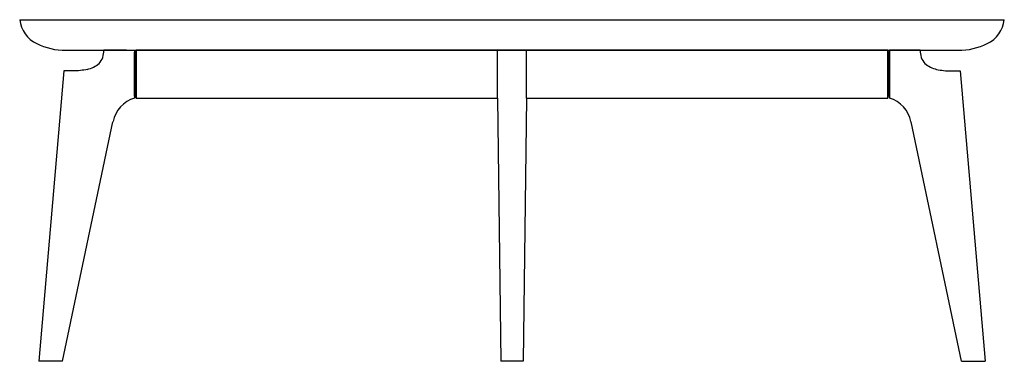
# Model space of a CAD drawing. Extents: x 210303 to 210406, y -202243 to -202207.
import ezdxf

# ---------------------------------------------------------------- set-up
doc = ezdxf.new("R2010")
doc.units = 0
doc.header["$LTSCALE"] = 10
doc.layers.add('GIORGETTI', color=29, linetype='CONTINUOUS')

msp = doc.modelspace()

# ---------------------------------------------------------------- linework, layer by layer
at = {"layer": 'GIORGETTI'}
for p, q in [((210302.79, -202206.95), (210405.79, -202206.95)), ((210307.62, -202210.15), (210400.96, -202210.15)), ((210313.95, -202210.15), (210311.59, -202210.15)), ((210311.6, -202210.15), (210314.79, -202210.15)), ((210314.79, -202210.15), (210314.79, -202215.15)), ((210314.79, -202210.35), (210314.79, -202214.95)), ((210314.79, -202210.35), (210314.79, -202214.95)), ((210314.79, -202214.95), (210314.79, -202210.35)), ((210314.79, -202210.35), (210314.99, -202210.35)), ((210314.99, -202210.15), (210314.99, -202215.15)), ((210314.99, -202215.15), (210314.99, -202210.15)), ((210314.99, -202210.15), (210314.99, -202215.15)), ((210393.59, -202210.15), (210314.99, -202210.15)), ((210314.99, -202214.95), (210314.99, -202210.35)), ((210352.79, -202215.15), (210352.79, -202210.15)), ((210355.79, -202215.15), (210355.79, -202210.15)), ((210393.59, -202210.15), (210393.59, -202215.15)), ((210393.59, -202215.15), (210393.59, -202210.15)), ((210393.59, -202210.15), (210393.59, -202215.15)), ((210393.59, -202214.95), (210393.59, -202210.35)), ((210393.79, -202210.35), (210393.59, -202210.35)), ((210396.98, -202210.15), (210393.79, -202210.15)), ((210393.79, -202210.15), (210393.79, -202215.15)), ((210393.79, -202210.15), (210393.79, -202215.15)), ((210393.79, -202210.35), (210393.79, -202214.95)), ((210393.79, -202210.35), (210393.79, -202214.95)), ((210393.79, -202214.95), (210393.79, -202210.35)), ((210394.63, -202210.15), (210396.98, -202210.15)), ((210314.79, -202210.9), (210314.79, -202214.4)), ((210393.79, -202210.9), (210393.79, -202214.4)), ((210307.41, -202212.3), (210304.79, -202242.65)), ((210308.36, -202212.3), (210307.41, -202212.3)), ((210400.22, -202212.3), (210401.17, -202212.3)), ((210401.17, -202212.3), (210403.79, -202242.65)), ((210314.79, -202214.95), (210314.99, -202214.95)), ((210314.99, -202215.15), (210352.79, -202215.15)), ((210352.79, -202215.15), (210353.13, -202242.65)), ((210355.79, -202215.15), (210355.45, -202242.65)), ((210355.79, -202215.15), (210393.59, -202215.15)), ((210393.79, -202214.95), (210393.59, -202214.95)), ((210307.28, -202242.65), (210312.55, -202217.61)), ((210401.3, -202242.65), (210396.03, -202217.61)), ((210307.28, -202242.65), (210304.79, -202242.65)), ((210306.04, -202242.65), (210304.79, -202242.65)), ((210355.45, -202242.65), (210353.13, -202242.65)), ((210401.3, -202242.65), (210403.79, -202242.65)), ((210402.54, -202242.65), (210403.79, -202242.65))]:
    msp.add_line(p, q, dxfattribs=at)
for points in [[(210314.79, -202210.7), (210314.79, -202214.6)], [(210393.79, -202210.7), (210393.79, -202214.6)], [(210393.79, -202210.7), (210393.79, -202214.6)]]:
    msp.add_lwpolyline(points, dxfattribs=at)
for centre, radius, start, end in [((210305.97, -202206.57), 3.2, 186.8236, 244.1511), ((210402.61, -202206.57), 3.2, 295.8489, 353.1764), ((210307.62, -202203.15), 7, 244.1511, 270), ((210400.96, -202203.15), 7, 270, 295.8489), ((210309.51, -202210.2), 2.08, 320.0392, 1.2812), ((210399.07, -202210.2), 2.08, 178.7188, 219.9608), ((210309.1, -202208.99), 3.24, 283.5775, 308.1795), ((210399.47, -202208.99), 3.24, 231.8205, 256.4225), ((210315.72, -202218.24), 3.23, 106.706, 168.6235), ((210392.86, -202218.24), 3.23, 11.3765, 73.294)]:
    msp.add_arc(centre, radius, start, end, dxfattribs=at)
at = {"layer": 'GIORGETTI', "extrusion": (0, 0, -1)}
msp.add_ellipse((210307.84, -202210.54), major_axis=(-3.74, 0.32), ratio=0.463921, start_param=4.100316, end_param=4.532327, dxfattribs=at)
at = {"layer": 'GIORGETTI'}
msp.add_ellipse((210400.74, -202210.54), major_axis=(3.74, 0.32), ratio=0.463921, start_param=4.100316, end_param=4.532327, dxfattribs=at)

doc.saveas('drawing.dxf')
